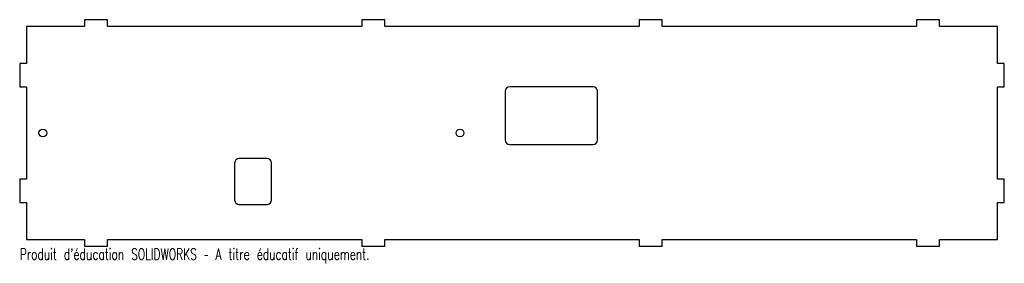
# Model space of a CAD drawing. Header units: millimetres. Extents: x -213 to 213, y -107 to -1.
import ezdxf

# ---------------------------------------------------------------- set-up
doc = ezdxf.new("R2010")
doc.units = ezdxf.units.MM
doc.styles.add('SLDTEXTSTYLE0', font='TXT', dxfattribs={"width": 0.7, "bigfont": 'bigfont'})

msp = doc.modelspace()

# ---------------------------------------------------------------- linework, layer by layer
at = {"color": 7, "linetype": 'Continuous', "lineweight": 25}
for p, q in [((-185, -1.28), (-185, -4.28)), ((-175, -1.28), (-185, -1.28)), ((-175, -4.28), (-175, -1.28)), ((-65, -1.28), (-65, -4.28)), ((-55, -1.28), (-65, -1.28)), ((-55, -4.28), (-55, -1.28)), ((55, -1.28), (55, -4.28)), ((65, -1.28), (55, -1.28)), ((65, -4.28), (65, -1.28)), ((175, -1.28), (175, -4.28)), ((185, -1.28), (175, -1.28)), ((185, -4.28), (185, -1.28)), ((-185, -4.28), (-210, -4.28)), ((-210, -4.28), (-210, -20.28)), ((-65, -4.28), (-175, -4.28)), ((55, -4.28), (-55, -4.28)), ((175, -4.28), (65, -4.28)), ((210, -4.28), (185, -4.28)), ((210, -20.28), (210, -4.28)), ((-213, -20.28), (-213, -30.28)), ((-210, -20.28), (-213, -20.28)), ((213, -20.28), (210, -20.28)), ((213, -30.28), (213, -20.28)), ((-213, -30.28), (-210, -30.28)), ((-210, -30.28), (-210, -70.28)), ((-3, -32.28), (-3, -53.28)), ((35, -30.28), (-1, -30.28)), ((37, -53.28), (37, -32.28)), ((210, -30.28), (213, -30.28)), ((210, -70.28), (210, -30.28)), ((-1, -55.28), (35, -55.28)), ((-120, -63.28), (-120, -79.28)), ((-106, -61.28), (-118, -61.28)), ((-104, -79.28), (-104, -63.28)), ((-213, -70.28), (-213, -80.28)), ((-210, -70.28), (-213, -70.28)), ((213, -70.28), (210, -70.28)), ((213, -80.28), (213, -70.28)), ((-213, -80.28), (-210, -80.28)), ((-210, -80.28), (-210, -96.28)), ((210, -80.28), (213, -80.28)), ((210, -96.28), (210, -80.28)), ((-118, -81.28), (-106, -81.28)), ((-210, -96.28), (-185, -96.28)), ((-185, -96.28), (-185, -99.28)), ((-175, -96.28), (-65, -96.28)), ((-175, -99.28), (-175, -96.28)), ((-65, -96.28), (-65, -99.28)), ((-55, -96.28), (55, -96.28)), ((-55, -99.28), (-55, -96.28)), ((55, -96.28), (55, -99.28)), ((65, -96.28), (175, -96.28)), ((65, -99.28), (65, -96.28)), ((175, -96.28), (175, -99.28)), ((185, -96.28), (210, -96.28)), ((185, -99.28), (185, -96.28)), ((-185, -99.28), (-175, -99.28)), ((-65, -99.28), (-55, -99.28)), ((55, -99.28), (65, -99.28)), ((175, -99.28), (185, -99.28))]:
    msp.add_line(p, q, dxfattribs=at)
for centre in [(-203, -50.28), (-22.5, -50.28)]:
    msp.add_circle(centre, 1.7, dxfattribs=at)
for centre, start, end in [((-1, -32.28), 90, 180), ((35, -32.28), 0, 90), ((-1, -53.28), 180, 270), ((35, -53.28), 270, 0), ((-118, -63.28), 90, 180), ((-106, -63.28), 0, 90), ((-118, -79.28), 180, 270), ((-106, -79.28), 270, 0)]:
    msp.add_arc(centre, 2, start, end, dxfattribs=at)

# ---------------------------------------------------------------- texts
at = {"color": 7, "linetype": 'Continuous', "insert": (-213, -100.3), "char_height": 4.8336, "attachment_point": 1, "style": 'SLDTEXTSTYLE0'}
msp.add_mtext("Produit d'éducation SOLIDWORKS – A titre éducatif uniquement.", dxfattribs=at)

doc.saveas('drawing.dxf')
